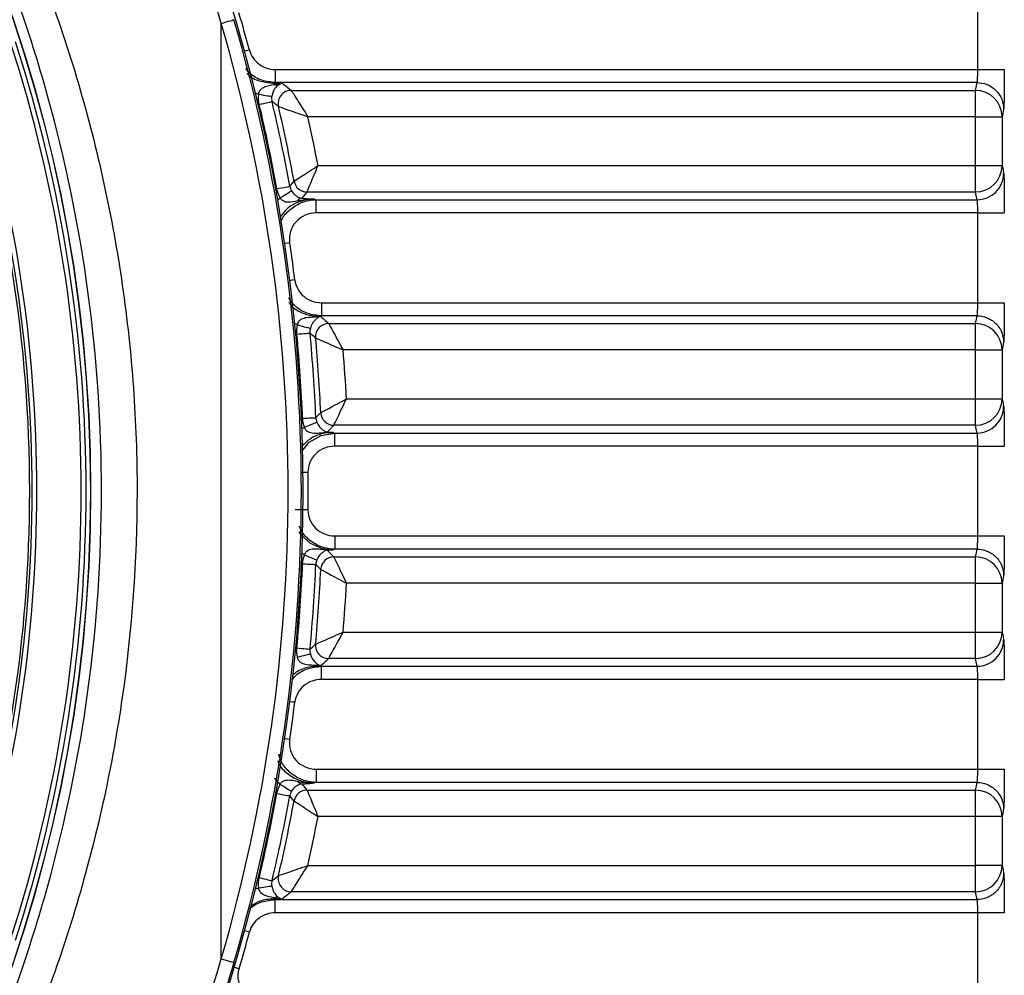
# Model space of a CAD drawing. Header units: millimetres. Extents: x 10 to 272, y 8 to 208.
# Tile 23 of 36: x 89 to 101, y 174 to 186. Entities that reach past the tile are written whole.
import ezdxf

# ---------------------------------------------------------------- set-up
doc = ezdxf.new("R2010")
doc.units = ezdxf.units.MM
doc.styles.add('SLDTEXTSTYLE0', font='TXT', dxfattribs={"width": 0.75})
doc.dimstyles.new('SLDDIMSTYLE0', dxfattribs={"dimtxt": 1.905, "dimasz": 3, "dimexe": 0, "dimexo": 0.0625, "dimgap": 0.47625, "dimtad": 0, "dimtih": 1, "dimtoh": 1, "dimdec": 1, "dimlfac": 1.5, "dimrnd": 1e-09, "dimzin": 4, "dimdsep": 46, "dimtxsty": 'SLDTEXTSTYLE0', "dimsah": 1, "dimcen": 0.09, "dimadec": 0, "dimazin": 1, "dimtfac": 1, "dimtdec": 1, "dimtofl": 0, "dimtmove": 0, "dimatfit": 3, "dimfxl": 1, "dimfrac": 2, "dimtolj": 1, "dimtzin": 12, "dimarcsym": 0})

# ---------------------------------------------------------------- blocks, each defined once
blk = doc.blocks.new('_D_7')
at = {"color": 7, "linetype": 'Continuous', "lineweight": 18}
for p, q in [((71.208, 179.093), (71.208, 149.64)), ((93.208, 167.093), (93.208, 149.64)), ((101.557, 154.327), (100.977, 154.327)), ((100.977, 154.327), (100.977, 151.303)), ((106.484, 154.327), (107.064, 154.327)), ((107.064, 154.327), (107.064, 151.303)), ((71.208, 152.815), (93.208, 152.815)), ((93.208, 152.815), (95.083, 152.815)), ((100.977, 151.303), (101.557, 151.303)), ((107.064, 151.303), (106.484, 151.303))]:
    blk.add_line(p, q, dxfattribs=at)
for points in [[(71.208, 152.815), (74.208, 152.315), (74.208, 153.315)], [(93.208, 152.815), (90.208, 153.315), (90.208, 152.315)]]:
    blk.add_solid(points, dxfattribs=at)
at = {"color": 7, "linetype": 'Continuous', "lineweight": 18, "char_height": 1.905, "attachment_point": 1, "style": 'SLDTEXTSTYLE0'}
for s, insert in [('33.0', (95.47, 153.758)), ('1.30', (101.557, 153.758))]:
    blk.add_mtext(s, dxfattribs=dict(at, insert=insert))
blk = doc.blocks.new('_D_11')
at = {"color": 7, "linetype": 'Continuous', "lineweight": 18}
for p, q in [((94.478, 192.363), (122.709, 192.363)), ((119.534, 192.363), (119.534, 181.665)), ((119.534, 181.278), (118.953, 181.278)), ((118.953, 181.278), (118.953, 178.253)), ((124.46, 181.278), (125.041, 181.278)), ((125.041, 181.278), (125.041, 178.253)), ((118.953, 178.253), (119.534, 178.253)), ((125.041, 178.253), (124.46, 178.253)), ((119.534, 168.363), (119.534, 177.866)), ((94.478, 168.363), (122.709, 168.363))]:
    blk.add_line(p, q, dxfattribs=at)
for points in [[(119.534, 192.363), (119.034, 189.363), (120.034, 189.363)], [(119.534, 168.363), (120.034, 171.363), (119.034, 171.363)]]:
    blk.add_solid(points, dxfattribs=at)
at = {"color": 7, "linetype": 'Continuous', "lineweight": 18, "char_height": 1.905, "attachment_point": 1, "style": 'SLDTEXTSTYLE0'}
for s, insert in [('36.0', (113.447, 180.709)), ('1.42', (119.534, 180.709))]:
    blk.add_mtext(s, dxfattribs=dict(at, insert=insert))

msp = doc.modelspace()

# ---------------------------------------------------------------- linework, layer by layer
at = {"color": 7, "linetype": 'Continuous', "lineweight": 25}
for p, q in [((100.856, 185.665), (100.856, 186.794)), ((91.345, 174.482), (91.345, 186.244)), ((92.025, 185.665), (92.025, 185.499)), ((92.025, 185.665), (100.856, 185.665)), ((92.025, 185.499), (92.006, 185.493)), ((92.006, 185.493), (92.112, 185.493)), ((92.006, 185.493), (92.006, 185.477)), ((100.848, 185.499), (92.025, 185.499)), ((92.227, 185.402), (100.828, 185.402)), ((100.828, 185.07), (100.828, 185.402)), ((100.828, 185.07), (92.435, 185.07)), ((100.828, 185.07), (101.162, 185.07)), ((100.828, 184.455), (100.828, 185.07)), ((101.162, 185.07), (101.162, 184.455)), ((92.562, 184.455), (100.828, 184.455)), ((100.828, 184.455), (101.162, 184.455)), ((100.828, 184.123), (100.828, 184.455)), ((100.828, 184.123), (92.424, 184.123)), ((92.52, 184.033), (92.541, 184.026)), ((92.541, 184.026), (100.848, 184.026)), ((92.541, 183.86), (92.541, 184.026)), ((100.856, 183.86), (92.541, 183.86)), ((100.856, 182.732), (100.856, 183.86)), ((92.605, 182.732), (92.605, 182.566)), ((92.605, 182.732), (100.856, 182.732)), ((92.605, 182.566), (92.585, 182.559)), ((92.585, 182.559), (92.597, 182.559)), ((92.585, 182.559), (92.585, 182.559)), ((100.848, 182.566), (92.605, 182.566)), ((92.697, 182.469), (100.828, 182.469)), ((100.828, 182.137), (100.828, 182.469)), ((100.828, 182.137), (92.878, 182.137)), ((100.828, 182.137), (101.162, 182.137)), ((100.828, 181.522), (100.828, 182.137)), ((101.162, 182.137), (101.162, 181.522)), ((92.919, 181.522), (100.828, 181.522)), ((100.828, 181.522), (101.162, 181.522)), ((100.828, 181.19), (100.828, 181.522)), ((92.753, 181.099), (92.773, 181.093)), ((100.828, 181.19), (92.761, 181.19)), ((92.773, 181.093), (100.848, 181.093)), ((100.856, 180.927), (92.773, 180.927)), ((100.856, 179.799), (100.856, 180.927)), ((92.773, 179.799), (100.856, 179.799)), ((92.773, 179.633), (92.753, 179.626)), ((100.848, 179.633), (92.773, 179.633)), ((92.761, 179.536), (100.828, 179.536)), ((100.828, 179.203), (100.828, 179.536)), ((100.828, 179.203), (92.919, 179.203)), ((100.828, 179.203), (101.162, 179.203)), ((100.828, 178.589), (100.828, 179.203)), ((101.162, 179.203), (101.162, 178.589)), ((92.878, 178.589), (100.828, 178.589)), ((100.828, 178.589), (101.162, 178.589)), ((100.828, 178.257), (100.828, 178.589)), ((100.828, 178.257), (92.697, 178.257)), ((92.585, 178.167), (92.585, 178.166)), ((92.585, 178.166), (92.605, 178.16)), ((92.597, 178.166), (92.585, 178.166)), ((92.605, 178.16), (100.848, 178.16)), ((92.605, 177.994), (92.605, 178.16)), ((100.856, 177.994), (92.605, 177.994)), ((100.856, 176.865), (100.856, 177.994)), ((92.541, 176.865), (92.541, 176.699)), ((92.541, 176.865), (100.856, 176.865)), ((92.541, 176.699), (92.52, 176.693)), ((100.848, 176.699), (92.541, 176.699)), ((92.424, 176.602), (100.828, 176.602)), ((100.828, 176.27), (100.828, 176.602)), ((100.828, 176.27), (92.562, 176.27)), ((100.828, 175.655), (100.828, 176.27)), ((101.162, 176.27), (100.828, 176.27)), ((101.162, 176.27), (101.162, 175.655)), ((92.435, 175.655), (100.828, 175.655)), ((101.162, 175.655), (100.828, 175.655)), ((100.828, 175.323), (100.828, 175.655)), ((100.828, 175.323), (92.227, 175.323)), ((92.006, 175.249), (92.006, 175.233)), ((92.006, 175.233), (92.025, 175.226)), ((92.112, 175.233), (92.006, 175.233)), ((92.025, 175.226), (100.848, 175.226)), ((92.025, 175.06), (92.025, 175.226)), ((100.856, 175.06), (92.025, 175.06)), ((100.856, 173.932), (100.856, 175.06))]:
    msp.add_line(p, q, dxfattribs=at)
at = {"color": 7, "linetype": 'Continuous', "lineweight": 25, "flags": 128}
for points in [[(91.345, 186.244), (91.376, 186.253), (91.406, 186.262), (91.433, 186.27), (91.457, 186.277), (91.477, 186.282), (91.492, 186.287), (91.502, 186.29), (91.505, 186.291)], [(91.7, 185.908), (91.674, 185.901), (91.648, 185.894), (91.639, 185.892)], [(100.828, 185.402), (100.839, 185.457), (100.848, 185.499)], [(91.818, 185.352), (91.848, 185.348), (91.876, 185.343), (91.903, 185.339), (91.927, 185.335), (91.947, 185.332), (91.964, 185.33), (91.975, 185.328), (91.981, 185.327)], [(91.823, 185.224), (91.853, 185.231), (91.882, 185.238), (91.909, 185.244), (91.932, 185.25), (91.953, 185.254), (91.968, 185.258), (91.979, 185.261), (91.984, 185.262)], [(101.181, 185.167), (101.17, 185.113), (101.162, 185.07)], [(101.162, 184.455), (101.173, 184.401), (101.181, 184.358)], [(92.044, 184.166), (92.074, 184.171), (92.103, 184.177), (92.131, 184.182), (92.155, 184.186), (92.175, 184.19), (92.191, 184.193), (92.202, 184.195), (92.207, 184.196)], [(92.207, 184.196), (92.22, 184.211), (92.261, 184.259)], [(92.088, 184.051), (92.114, 184.066), (92.139, 184.082), (92.162, 184.096), (92.183, 184.109), (92.201, 184.12), (92.214, 184.129), (92.224, 184.135), (92.229, 184.138)], [(92.424, 184.123), (92.402, 184.097), (92.36, 184.046), (92.359, 184.045)], [(100.848, 184.026), (100.837, 184.081), (100.828, 184.123)], [(92.206, 183.486), (92.179, 183.482), (92.153, 183.478), (92.144, 183.477)], [(92.27, 183.019), (92.243, 183.015), (92.217, 183.012), (92.208, 183.011)], [(100.828, 182.469), (100.839, 182.523), (100.848, 182.566)], [(92.306, 182.452), (92.335, 182.444), (92.363, 182.437), (92.389, 182.43), (92.413, 182.423), (92.433, 182.418), (92.449, 182.414), (92.46, 182.411), (92.466, 182.41)], [(92.296, 182.336), (92.327, 182.339), (92.356, 182.341), (92.384, 182.344), (92.408, 182.346), (92.429, 182.348), (92.445, 182.35), (92.456, 182.351), (92.461, 182.351)], [(101.181, 182.234), (101.17, 182.18), (101.162, 182.137)], [(101.162, 181.522), (101.173, 181.468), (101.181, 181.425)], [(92.534, 181.285), (92.549, 181.3), (92.595, 181.348)], [(92.368, 181.278), (92.399, 181.279), (92.429, 181.28), (92.456, 181.282), (92.481, 181.283), (92.502, 181.284), (92.518, 181.284), (92.529, 181.285), (92.534, 181.285)], [(92.393, 181.166), (92.421, 181.178), (92.448, 181.189), (92.473, 181.199), (92.496, 181.208), (92.515, 181.216), (92.53, 181.222), (92.541, 181.226), (92.546, 181.229)], [(92.366, 180.874), (92.453, 180.976), (92.604, 181.063), (92.773, 181.093), (92.773, 181.093), (92.773, 181.093)], [(100.848, 181.093), (100.837, 181.147), (100.828, 181.19)], [(92.323, 179.85), (92.341, 179.817), (92.462, 179.708), (92.616, 179.642), (92.753, 179.626), (92.753, 179.626), (92.753, 179.626)], [(100.828, 179.536), (100.839, 179.59), (100.848, 179.633)], [(92.393, 179.559), (92.421, 179.548), (92.448, 179.537), (92.473, 179.527), (92.496, 179.517), (92.515, 179.51), (92.53, 179.503), (92.541, 179.499), (92.546, 179.497)], [(92.368, 179.448), (92.399, 179.446), (92.429, 179.445), (92.456, 179.444), (92.481, 179.443), (92.502, 179.442), (92.518, 179.441), (92.529, 179.441), (92.534, 179.441)], [(92.595, 179.377), (92.593, 179.379), (92.534, 179.441)], [(101.181, 179.301), (101.17, 179.246), (101.162, 179.203)], [(101.162, 178.589), (101.173, 178.534), (101.181, 178.492)], [(92.296, 178.39), (92.327, 178.387), (92.356, 178.384), (92.384, 178.382), (92.408, 178.379), (92.429, 178.377), (92.445, 178.376), (92.456, 178.375), (92.461, 178.374)], [(92.306, 178.274), (92.335, 178.282), (92.363, 178.289), (92.389, 178.296), (92.413, 178.302), (92.433, 178.307), (92.449, 178.311), (92.46, 178.314), (92.466, 178.316)], [(100.848, 178.16), (100.837, 178.214), (100.828, 178.257)], [(92.27, 177.707), (92.243, 177.71), (92.217, 177.713), (92.208, 177.715)], [(92.206, 177.24), (92.179, 177.244), (92.153, 177.248), (92.144, 177.249)], [(92.088, 176.675), (92.114, 176.659), (92.139, 176.644), (92.162, 176.629), (92.183, 176.616), (92.201, 176.606), (92.214, 176.597), (92.224, 176.591), (92.229, 176.588)], [(100.828, 176.602), (100.839, 176.657), (100.848, 176.699)], [(92.044, 176.56), (92.074, 176.554), (92.103, 176.549), (92.131, 176.544), (92.155, 176.54), (92.175, 176.536), (92.191, 176.533), (92.202, 176.531), (92.207, 176.53)], [(92.261, 176.466), (92.259, 176.469), (92.207, 176.53)], [(101.181, 176.367), (101.17, 176.313), (101.162, 176.27)], [(101.162, 175.655), (101.173, 175.601), (101.181, 175.558)], [(91.823, 175.502), (91.853, 175.495), (91.882, 175.488), (91.909, 175.481), (91.932, 175.476), (91.953, 175.471), (91.968, 175.467), (91.979, 175.465), (91.984, 175.464)], [(91.818, 175.373), (91.848, 175.378), (91.876, 175.382), (91.903, 175.386), (91.927, 175.39), (91.947, 175.393), (91.964, 175.396), (91.975, 175.398), (91.981, 175.399)], [(100.848, 175.226), (100.837, 175.281), (100.828, 175.323)], [(91.7, 174.817), (91.674, 174.824), (91.648, 174.831), (91.639, 174.834)], [(91.345, 174.482), (91.376, 174.473), (91.406, 174.464), (91.433, 174.456), (91.457, 174.449), (91.477, 174.443), (91.492, 174.439), (91.502, 174.436), (91.505, 174.435)], [(91.569, 174.354), (91.543, 174.362), (91.518, 174.37), (91.509, 174.372)]]:
    msp.add_lwpolyline(points, dxfattribs=at)
at = {"color": 7, "linetype": 'Continuous', "lineweight": 25}
for radius in [18.496, 18.494]:
    msp.add_circle((71.208, 180.363), radius, dxfattribs=at)
for centre, radius, start, end in [((71.208, 180.363), 21.167, 327.5382, 32.4618), ((71.208, 180.363), 21.145, 343.7197, 16.2803), ((71.208, 180.363), 21.23, 15.1423, 16.4521), ((71.208, 180.363), 20.979, 343.7197, 16.2803), ((71.208, 180.363), 18.377, 342.1652, 17.8348), ((71.208, 180.363), 18.439, 342.1643, 17.8348), ((71.208, 180.363), 17.73, 342.0846, 17.9154), ((71.208, 180.363), 17.76, 342.1761, 17.8348), ((71.208, 180.363), 17.821, 342.1652, 17.8348), ((92.043, 185.571), 0.101, 248.6204, 282.4503), ((92.229, 185.235), 0.168, 90.682, 192.3716), ((100.828, 185.069), 0.333, 0.2074, 90.0026), ((71.208, 180.363), 21.181, 10.3438, 13.2681), ((71.208, 180.363), 21.347, 10.3438, 13.2681), ((71.208, 180.363), 21.411, 10.4854, 13.0537), ((71.208, 180.363), 21.743, 10.8496, 12.5037), ((100.828, 184.457), 0.333, 269.9974, 359.7926), ((92.425, 184.291), 0.167, 190.8918, 269.5935), ((92.373, 183.958), 0.0882, 99.2842, 142.4612), ((71.208, 180.363), 21.23, 7.1871, 8.4592), ((92.596, 182.651), 0.0927, 263.3773, 267.568), ((92.698, 182.301), 0.168, 90.5684, 184.59), ((100.828, 182.136), 0.333, 0.2074, 90.0026), ((71.208, 180.363), 21.181, 2.4759, 5.3451), ((71.208, 180.363), 21.347, 2.4759, 5.3451), ((71.208, 180.363), 21.411, 2.6385, 5.1587), ((71.208, 180.363), 21.743, 3.0564, 4.6801), ((100.828, 181.523), 0.333, 269.9974, 359.7926), ((92.763, 181.358), 0.168, 183.1184, 269.5205), ((92.689, 181.024), 0.0821, 96.0225, 117.9555), ((71.208, 180.363), 21.23, 359.3648, 0.6353), ((92.689, 179.702), 0.0821, 242.0445, 263.9775), ((92.763, 179.368), 0.168, 90.4795, 176.8816), ((100.828, 179.202), 0.333, 0.2074, 90.0026), ((71.208, 180.363), 21.181, 354.6549, 357.5241), ((71.208, 180.363), 21.347, 354.6549, 357.5241), ((71.208, 180.363), 21.411, 354.8413, 357.3615), ((71.208, 180.363), 21.743, 355.3199, 356.9436), ((100.828, 178.59), 0.333, 269.9974, 359.7926), ((92.698, 178.424), 0.168, 175.41, 269.4316), ((92.596, 178.075), 0.0927, 92.432, 96.6227), ((71.208, 180.363), 21.23, 351.5408, 352.8129), ((92.373, 176.768), 0.0882, 217.5388, 260.7158), ((30.099, 124.741), 81.081, 39.76423, 39.83634), ((71.208, 180.363), 21.181, 346.7319, 349.6562), ((71.208, 180.363), 21.347, 346.7319, 349.6562), ((92.425, 176.435), 0.167, 90.4065, 169.1082), ((100.828, 176.269), 0.333, 0.2074, 90.0026), ((71.208, 180.363), 21.411, 346.9463, 349.5146), ((71.208, 180.363), 21.743, 347.4963, 349.1504), ((100.828, 175.657), 0.333, 269.9974, 359.7926), ((92.229, 175.491), 0.168, 167.6284, 269.318), ((92.043, 175.154), 0.101, 77.5497, 111.3796), ((71.208, 180.363), 21.23, 343.5595, 344.8577)]:
    msp.add_arc(centre, radius, start, end, dxfattribs=at)
for points, knots in [([(91.345, 186.244), (91.07, 187.2), (90.732, 188.127), (89.93, 189.922), (89.467, 190.79), (88.94, 191.626)], [0, 0, 0, 0, 0.5, 0.5, 1, 1, 1, 1]), ([(87.424, 190.172), (87.881, 189.452), (88.289, 188.699), (88.823, 187.527), (88.988, 187.129), (89.29, 186.318), (89.428, 185.904), (89.795, 184.651), (89.979, 183.806), (90.164, 182.523), (90.21, 182.094), (90.272, 181.229), (90.288, 180.793), (90.287, 179.484), (90.224, 178.622), (89.979, 176.919), (89.796, 176.078), (89.431, 174.832), (89.294, 174.419), (88.99, 173.603), (88.825, 173.204), (88.29, 172.027), (87.881, 171.274), (87.424, 170.553)], [0, 0, 0, 0, 0.125, 0.125, 0.1875, 0.1875, 0.25, 0.25, 0.375, 0.375, 0.4375, 0.4375, 0.5, 0.5, 0.625, 0.625, 0.75, 0.75, 0.8125, 0.8125, 0.875, 0.875, 1, 1, 1, 1]), ([(87.191, 170.81), (87.618, 171.518), (87.998, 172.256), (88.494, 173.407), (88.647, 173.797), (88.927, 174.592), (89.053, 174.994), (89.389, 176.206), (89.557, 177.024), (89.783, 178.677), (89.84, 179.513), (89.841, 181.203), (89.784, 182.042), (89.558, 183.702), (89.389, 184.523), (89.05, 185.741), (88.923, 186.144), (88.644, 186.935), (88.492, 187.324), (87.998, 188.47), (87.618, 189.208), (87.191, 189.916)], [0, 0, 0, 0, 0.125, 0.125, 0.1875, 0.1875, 0.25, 0.25, 0.375, 0.375, 0.5, 0.5, 0.625, 0.625, 0.75, 0.75, 0.8125, 0.8125, 0.875, 0.875, 1, 1, 1, 1]), ([(91.7, 185.908), (91.719, 185.837), (91.763, 185.775), (91.88, 185.688), (91.952, 185.665), (92.025, 185.665)], [0, 0, 0, 0, 0.5, 0.5, 1, 1, 1, 1]), ([(92.025, 185.499), (91.969, 185.506), (91.855, 185.519), (91.723, 185.588), (91.67, 185.655), (91.654, 185.677)], [0, 0, 0, 0, 0.40231, 0.807525, 1, 1, 1, 1]), ([(100.848, 185.499), (100.848, 185.501), (100.85, 185.504), (100.851, 185.516), (100.852, 185.533), (100.853, 185.552), (100.854, 185.574), (100.855, 185.597), (100.855, 185.62), (100.856, 185.643), (100.856, 185.658), (100.856, 185.665)], [0, 0, 0, 0, 0.134379, 0.26294, 0.385683, 0.502607, 0.613713, 0.719003, 0.818479, 0.912143, 1, 1, 1, 1]), ([(100.856, 185.665), (100.942, 185.665), (101.028, 185.665), (101.151, 185.665), (101.188, 185.665), (101.189, 185.665)], [0, 0, 0, 0, 0.5, 0.5, 1, 1, 1, 1]), ([(101.189, 185.665), (101.189, 185.65), (101.189, 185.619), (101.189, 185.574), (101.189, 185.529), (101.188, 185.47), (101.188, 185.4), (101.187, 185.326), (101.186, 185.264), (101.184, 185.215), (101.183, 185.18), (101.182, 185.172), (101.181, 185.167)], [0, 0, 0, 0, 0.062082, 0.123991, 0.186268, 0.249446, 0.374477, 0.498751, 0.622897, 0.748779, 0.874884, 1, 1, 1, 1]), ([(91.667, 185.618), (91.676, 185.609), (91.723, 185.558), (91.843, 185.508), (91.952, 185.498), (92.006, 185.493)], [0, 0, 0, 0, 0.10665, 0.557771, 1, 1, 1, 1]), ([(91.818, 185.352), (91.819, 185.375), (91.828, 185.396), (91.855, 185.427), (91.873, 185.438), (91.927, 185.462), (91.966, 185.469), (92.006, 185.477)], [0, 0, 0, 0, 0.25, 0.25, 0.5, 0.5, 1, 1, 1, 1]), ([(92.065, 185.472), (92.048, 185.461), (92.035, 185.446), (92.013, 185.414), (92.005, 185.401), (91.991, 185.369), (91.985, 185.349), (91.981, 185.327)], [0, 0, 0, 0, 0.5, 0.5, 0.75, 0.75, 1, 1, 1, 1]), ([(92.112, 185.493), (92.118, 185.488), (92.124, 185.484), (92.129, 185.479), (92.15, 185.463), (92.171, 185.446), (92.192, 185.43), (92.204, 185.42), (92.215, 185.411), (92.227, 185.402)], [-0.00023047, -0.00023047, -0.00023047, -0.00023047, 0, 0, 0, 0.000864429, 0.000864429, 0.000864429, 0.001337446, 0.001337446, 0.001337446, 0.001337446]), ([(100.848, 185.499), (100.887, 185.499), (100.929, 185.492), (101.011, 185.46), (101.051, 185.434), (101.116, 185.369), (101.141, 185.33), (101.174, 185.249), (101.181, 185.206), (101.181, 185.167)], [0, 0, 0, 0, 0.25, 0.25, 0.5, 0.5, 0.75, 0.75, 1, 1, 1, 1]), ([(91.818, 185.352), (91.81, 185.354), (91.795, 185.358), (91.782, 185.366), (91.776, 185.369)], [0, 0, 0, 0, 0.534321, 1, 1, 1, 1]), ([(92.227, 185.402), (92.232, 185.394), (92.261, 185.348), (92.338, 185.224), (92.387, 185.147), (92.435, 185.07)], [0, 0, 0, 0, 0.5, 0.5, 1, 1, 1, 1]), ([(92.065, 185.199), (92.053, 185.208), (92.042, 185.217), (92.031, 185.226), (92.015, 185.238), (92, 185.25), (91.984, 185.262)], [0.000460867, 0.000460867, 0.000460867, 0.000460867, 0.000933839, 0.000933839, 0.000933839, 0.001567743, 0.001567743, 0.001567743, 0.001567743]), ([(92.065, 185.199), (92.074, 185.196), (92.125, 185.178), (92.263, 185.13), (92.35, 185.1), (92.435, 185.07)], [0, 0, 0, 0, 0.5, 0.5, 1, 1, 1, 1]), ([(92.261, 184.259), (92.268, 184.264), (92.306, 184.289), (92.417, 184.361), (92.49, 184.408), (92.562, 184.455)], [0, 0, 0, 0, 0.5, 0.5, 1, 1, 1, 1]), ([(92.424, 184.123), (92.427, 184.131), (92.445, 184.173), (92.495, 184.295), (92.529, 184.376), (92.562, 184.455)], [0, 0, 0, 0, 0.5, 0.5, 1, 1, 1, 1]), ([(100.848, 184.026), (100.935, 184.026), (101.022, 184.062), (101.145, 184.185), (101.181, 184.271), (101.181, 184.358)], [0, 0, 0, 0, 0.5, 0.5, 1, 1, 1, 1]), ([(101.181, 184.358), (101.181, 184.357), (101.182, 184.353), (101.183, 184.342), (101.184, 184.327), (101.185, 184.302), (101.186, 184.262), (101.187, 184.199), (101.188, 184.125), (101.189, 184.042), (101.189, 183.953), (101.189, 183.891), (101.189, 183.86)], [0, 0, 0, 0, 0.062604, 0.125017, 0.187795, 0.251484, 0.376892, 0.50151, 0.625312, 0.750814, 0.87591, 1, 1, 1, 1]), ([(92.057, 184.021), (92.06, 184.025), (92.069, 184.037), (92.081, 184.045), (92.088, 184.051)], [0, 0, 0, 0, 0.361639, 1, 1, 1, 1]), ([(92.303, 184.012), (92.264, 184.003), (92.226, 183.995), (92.169, 183.995), (92.149, 183.998), (92.113, 184.016), (92.097, 184.031), (92.088, 184.051)], [0, 0, 0, 0, 0.5, 0.5, 0.75, 0.75, 1, 1, 1, 1]), ([(92.229, 184.138), (92.24, 184.12), (92.252, 184.106), (92.277, 184.083), (92.288, 184.075), (92.32, 184.055), (92.337, 184.048), (92.359, 184.045)], [0, 0, 0, 0, 0.25, 0.25, 0.5, 0.5, 1, 1, 1, 1]), ([(92.359, 184.045), (92.386, 184.043), (92.413, 184.041), (92.439, 184.039), (92.466, 184.037), (92.492, 184.035), (92.517, 184.033), (92.518, 184.033), (92.519, 184.033), (92.52, 184.033)], [0, 0, 0, 0, 0.0001571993, 0.0001571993, 0.0001571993, 0.0003147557, 0.0003147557, 0.0003147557, 0.0003195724, 0.0003195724, 0.0003195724, 0.0003195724]), ([(92.52, 184.033), (92.508, 184.033), (92.439, 184.032), (92.315, 184.004), (92.174, 183.926), (92.114, 183.846), (92.088, 183.81)], [0, 0, 0, 0, 0.069039, 0.4118084, 0.7395455, 1, 1, 1, 1]), ([(92.1, 183.755), (92.103, 183.762), (92.123, 183.819), (92.207, 183.906), (92.343, 183.995), (92.464, 184.024), (92.53, 184.026), (92.541, 184.026)], [0, 0, 0, 0, 0.039734, 0.334809, 0.632892, 0.939471, 1, 1, 1, 1]), ([(92.303, 184.012), (92.337, 184.019), (92.372, 184.025), (92.407, 184.029), (92.433, 184.031), (92.459, 184.033), (92.485, 184.033), (92.495, 184.033), (92.506, 184.033), (92.516, 184.033), (92.517, 184.033), (92.518, 184.033), (92.52, 184.033)], [0, 0, 0, 0, 0.0001658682, 0.0001658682, 0.0001658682, 0.0002887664, 0.0002887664, 0.0002887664, 0.00033748, 0.00033748, 0.00033748, 0.0003433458, 0.0003433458, 0.0003433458, 0.0003433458]), ([(100.856, 183.86), (100.856, 183.871), (100.856, 183.894), (100.855, 183.929), (100.854, 183.964), (100.852, 183.994), (100.85, 184.018), (100.849, 184.023), (100.848, 184.026)], [0, 0, 0, 0, 0.134039, 0.281131, 0.441276, 0.614474, 0.800719, 1, 1, 1, 1]), ([(92.541, 183.86), (92.445, 183.86), (92.35, 183.82), (92.223, 183.68), (92.192, 183.581), (92.206, 183.486)], [0, 0, 0, 0, 0.5, 0.5, 1, 1, 1, 1]), ([(100.856, 183.86), (100.895, 183.86), (100.937, 183.86), (101.018, 183.86), (101.057, 183.86), (101.122, 183.86), (101.147, 183.86), (101.181, 183.86), (101.188, 183.86), (101.189, 183.86)], [0, 0, 0, 0, 0.25, 0.25, 0.5, 0.5, 0.75, 0.75, 1, 1, 1, 1]), ([(92.27, 183.019), (92.281, 182.938), (92.321, 182.864), (92.445, 182.76), (92.524, 182.732), (92.605, 182.732)], [0, 0, 0, 0, 0.5, 0.5, 1, 1, 1, 1]), ([(92.605, 182.566), (92.548, 182.572), (92.433, 182.585), (92.284, 182.668), (92.22, 182.754), (92.191, 182.793)], [0, 0, 0, 0, 0.349809, 0.702226, 1, 1, 1, 1]), ([(92.196, 182.733), (92.204, 182.722), (92.243, 182.666), (92.357, 182.601), (92.485, 182.562), (92.564, 182.56), (92.585, 182.559)], [0, 0, 0, 0, 0.090669, 0.465331, 0.853566, 1, 1, 1, 1]), ([(100.848, 182.566), (100.848, 182.568), (100.85, 182.571), (100.851, 182.583), (100.852, 182.599), (100.853, 182.619), (100.854, 182.641), (100.855, 182.664), (100.855, 182.687), (100.856, 182.71), (100.856, 182.725), (100.856, 182.732)], [0, 0, 0, 0, 0.134379, 0.26294, 0.385683, 0.502607, 0.613713, 0.719003, 0.818479, 0.912143, 1, 1, 1, 1]), ([(100.856, 182.732), (100.942, 182.732), (101.028, 182.732), (101.151, 182.732), (101.188, 182.732), (101.189, 182.732)], [0, 0, 0, 0, 0.5, 0.5, 1, 1, 1, 1]), ([(101.189, 182.732), (101.189, 182.717), (101.189, 182.686), (101.189, 182.64), (101.189, 182.595), (101.188, 182.537), (101.188, 182.467), (101.187, 182.393), (101.186, 182.33), (101.184, 182.282), (101.183, 182.247), (101.182, 182.238), (101.181, 182.234)], [0, 0, 0, 0, 0.062082, 0.123991, 0.186268, 0.249446, 0.374477, 0.498751, 0.622897, 0.748779, 0.874884, 1, 1, 1, 1]), ([(92.306, 182.452), (92.307, 182.467), (92.312, 182.481), (92.328, 182.506), (92.338, 182.516), (92.373, 182.538), (92.399, 182.543), (92.451, 182.551), (92.478, 182.553), (92.518, 182.555), (92.531, 182.556), (92.558, 182.557), (92.571, 182.558), (92.585, 182.559)], [0, 0, 0, 0, 0.125, 0.125, 0.25, 0.25, 0.5, 0.5, 0.75, 0.75, 0.875, 0.875, 1, 1, 1, 1]), ([(92.592, 182.558), (92.586, 182.557), (92.582, 182.555), (92.573, 182.55), (92.568, 182.548), (92.554, 182.539), (92.544, 182.532), (92.522, 182.512), (92.511, 182.5), (92.487, 182.464), (92.473, 182.44), (92.466, 182.41)], [0, 0, 0, 0, 0.125, 0.125, 0.25, 0.25, 0.5, 0.5, 0.75, 0.75, 1, 1, 1, 1]), ([(92.585, 182.559), (92.588, 182.559), (92.592, 182.559), (92.595, 182.559), (92.596, 182.559), (92.597, 182.559), (92.597, 182.559)], [0, 0, 0, 0, 0.00001657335, 0.00001657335, 0.00001657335, 0.000021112, 0.000021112, 0.000021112, 0.000021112]), ([(92.592, 182.558), (92.593, 182.559), (92.595, 182.559), (92.596, 182.559), (92.597, 182.559), (92.597, 182.559), (92.597, 182.559)], [0, 0, 0, 0, 0.00001657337, 0.00001657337, 0.00001657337, 0.00002111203, 0.00002111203, 0.00002111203, 0.00002111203]), ([(92.597, 182.559), (92.602, 182.555), (92.607, 182.551), (92.612, 182.546), (92.631, 182.529), (92.649, 182.512), (92.667, 182.496), (92.677, 182.487), (92.687, 182.478), (92.697, 182.469)], [-0.000230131, -0.000230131, -0.000230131, -0.000230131, 0, 0, 0, 0.000871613, 0.000871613, 0.000871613, 0.001335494, 0.001335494, 0.001335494, 0.001335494]), ([(100.848, 182.566), (100.887, 182.566), (100.929, 182.559), (101.011, 182.526), (101.051, 182.501), (101.116, 182.436), (101.141, 182.397), (101.174, 182.315), (101.181, 182.273), (101.181, 182.234)], [0, 0, 0, 0, 0.25, 0.25, 0.5, 0.5, 0.75, 0.75, 1, 1, 1, 1]), ([(92.306, 182.452), (92.299, 182.454), (92.286, 182.459), (92.276, 182.467), (92.271, 182.471)], [0, 0, 0, 0, 0.5367337, 1, 1, 1, 1]), ([(92.697, 182.469), (92.701, 182.461), (92.725, 182.417), (92.793, 182.293), (92.836, 182.214), (92.878, 182.137)], [0, 0, 0, 0, 0.5, 0.5, 1, 1, 1, 1]), ([(92.531, 182.288), (92.531, 182.289), (92.53, 182.289), (92.529, 182.29), (92.506, 182.311), (92.484, 182.331), (92.461, 182.351)], [0.00046021, 0.00046021, 0.00046021, 0.00046021, 0.0005, 0.0005, 0.0005, 0.001565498, 0.001565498, 0.001565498, 0.001565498]), ([(92.531, 182.288), (92.54, 182.284), (92.586, 182.264), (92.715, 182.208), (92.797, 182.172), (92.878, 182.137)], [0, 0, 0, 0, 0.5, 0.5, 1, 1, 1, 1]), ([(92.595, 181.348), (92.603, 181.352), (92.645, 181.375), (92.765, 181.439), (92.843, 181.481), (92.919, 181.522)], [0, 0, 0, 0, 0.5, 0.5, 1, 1, 1, 1]), ([(92.761, 181.19), (92.765, 181.198), (92.786, 181.241), (92.844, 181.364), (92.882, 181.444), (92.919, 181.522)], [0, 0, 0, 0, 0.5, 0.5, 1, 1, 1, 1]), ([(100.848, 181.093), (100.935, 181.093), (101.022, 181.129), (101.145, 181.252), (101.181, 181.338), (101.181, 181.425)], [0, 0, 0, 0, 0.5, 0.5, 1, 1, 1, 1]), ([(101.181, 181.425), (101.181, 181.423), (101.182, 181.42), (101.183, 181.409), (101.184, 181.394), (101.185, 181.369), (101.186, 181.328), (101.187, 181.266), (101.188, 181.192), (101.189, 181.109), (101.189, 181.019), (101.189, 180.958), (101.189, 180.927)], [0, 0, 0, 0, 0.062604, 0.125017, 0.187795, 0.251484, 0.376892, 0.50151, 0.625312, 0.750814, 0.87591, 1, 1, 1, 1]), ([(92.546, 181.229), (92.556, 181.204), (92.57, 181.184), (92.595, 181.154), (92.607, 181.143), (92.629, 181.127), (92.639, 181.12), (92.659, 181.111), (92.667, 181.107), (92.68, 181.105)], [0, 0, 0, 0, 0.25, 0.25, 0.5, 0.5, 0.75, 0.75, 1, 1, 1, 1]), ([(92.361, 181.143), (92.365, 181.147), (92.374, 181.156), (92.386, 181.162), (92.393, 181.166)], [0, 0, 0, 0, 0.382198, 1, 1, 1, 1]), ([(92.753, 181.099), (92.753, 181.099), (92.707, 181.1), (92.605, 181.087), (92.466, 181.033), (92.396, 180.961), (92.365, 180.93)], [0, 0, 0, 0, 0.0000912, 0.3164831, 0.7017581, 1, 1, 1, 1]), ([(92.65, 181.096), (92.625, 181.094), (92.601, 181.092), (92.553, 181.088), (92.53, 181.087), (92.483, 181.09), (92.459, 181.094), (92.417, 181.118), (92.399, 181.14), (92.393, 181.166)], [0, 0, 0, 0, 0.25, 0.25, 0.5, 0.5, 0.75, 0.75, 1, 1, 1, 1]), ([(92.65, 181.096), (92.683, 181.099), (92.716, 181.1), (92.749, 181.1), (92.751, 181.1), (92.752, 181.099), (92.753, 181.099)], [0, 0, 0, 0, 0.0001559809, 0.0001559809, 0.0001559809, 0.0001618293, 0.0001618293, 0.0001618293, 0.0001618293]), ([(92.761, 181.19), (92.753, 181.181), (92.744, 181.172), (92.736, 181.164), (92.72, 181.147), (92.704, 181.13), (92.687, 181.113), (92.685, 181.11), (92.683, 181.108), (92.68, 181.105)], [0.000459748, 0.000459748, 0.000459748, 0.000459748, 0.000916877, 0.000916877, 0.000916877, 0.001793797, 0.001793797, 0.001793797, 0.001923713, 0.001923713, 0.001923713, 0.001923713]), ([(92.68, 181.105), (92.704, 181.103), (92.727, 181.102), (92.751, 181.1), (92.751, 181.1), (92.752, 181.1), (92.753, 181.099)], [0, 0, 0, 0, 0.0001429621, 0.0001429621, 0.0001429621, 0.0001477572, 0.0001477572, 0.0001477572, 0.0001477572]), ([(92.773, 180.927), (92.773, 180.968), (92.773, 181.009), (92.773, 181.07), (92.773, 181.089), (92.773, 181.093)], [0, 0, 0, 0, 0.5, 0.5, 1, 1, 1, 1]), ([(100.856, 180.927), (100.856, 180.938), (100.856, 180.961), (100.855, 180.996), (100.854, 181.03), (100.852, 181.061), (100.85, 181.085), (100.849, 181.09), (100.848, 181.093)], [0, 0, 0, 0, 0.134039, 0.281131, 0.441276, 0.614474, 0.800719, 1, 1, 1, 1]), ([(92.773, 180.927), (92.685, 180.927), (92.598, 180.893), (92.472, 180.773), (92.435, 180.686), (92.436, 180.598)], [0, 0, 0, 0, 0.5, 0.5, 1, 1, 1, 1]), ([(100.856, 180.927), (100.895, 180.927), (100.937, 180.927), (101.018, 180.927), (101.057, 180.927), (101.122, 180.927), (101.147, 180.927), (101.181, 180.927), (101.188, 180.927), (101.189, 180.927)], [0, 0, 0, 0, 0.25, 0.25, 0.5, 0.5, 0.75, 0.75, 1, 1, 1, 1]), ([(92.436, 180.598), (92.417, 180.598), (92.388, 180.598), (92.364, 180.597), (92.355, 180.597)], [0, 0, 0, 0, 0.632785, 1, 1, 1, 1]), ([(92.436, 180.127), (92.4, 180.128), (92.363, 180.128), (92.306, 180.129), (92.284, 180.129), (92.275, 180.129)], [0, 0, 0, 0, 0.5, 0.5, 1, 1, 1, 1]), ([(92.436, 180.127), (92.435, 180.039), (92.472, 179.953), (92.598, 179.833), (92.685, 179.799), (92.773, 179.799)], [0, 0, 0, 0, 0.5, 0.5, 1, 1, 1, 1]), ([(92.773, 179.633), (92.773, 179.633), (92.729, 179.633), (92.63, 179.646), (92.49, 179.712), (92.379, 179.809), (92.341, 179.89), (92.326, 179.923)], [0, 0, 0, 0, 0.000071, 0.236793, 0.526496, 0.810604, 1, 1, 1, 1]), ([(92.773, 179.799), (92.773, 179.757), (92.773, 179.716), (92.773, 179.656), (92.773, 179.636), (92.773, 179.633)], [0, 0, 0, 0, 0.5, 0.5, 1, 1, 1, 1]), ([(100.848, 179.633), (100.848, 179.634), (100.85, 179.637), (100.851, 179.65), (100.852, 179.666), (100.853, 179.686), (100.854, 179.708), (100.855, 179.731), (100.855, 179.754), (100.856, 179.776), (100.856, 179.791), (100.856, 179.799)], [0, 0, 0, 0, 0.134379, 0.26294, 0.385683, 0.502607, 0.613713, 0.719003, 0.818479, 0.912143, 1, 1, 1, 1]), ([(100.856, 179.799), (100.942, 179.799), (101.028, 179.799), (101.151, 179.799), (101.188, 179.799), (101.189, 179.799)], [0, 0, 0, 0, 0.5, 0.5, 1, 1, 1, 1]), ([(101.189, 179.799), (101.189, 179.783), (101.189, 179.753), (101.189, 179.707), (101.189, 179.662), (101.188, 179.603), (101.188, 179.534), (101.187, 179.46), (101.186, 179.397), (101.184, 179.349), (101.183, 179.314), (101.182, 179.305), (101.181, 179.301)], [0, 0, 0, 0, 0.062082, 0.123991, 0.186268, 0.249446, 0.374477, 0.498751, 0.622897, 0.748779, 0.874884, 1, 1, 1, 1]), ([(92.393, 179.559), (92.399, 179.586), (92.416, 179.608), (92.459, 179.632), (92.483, 179.635), (92.53, 179.638), (92.553, 179.637), (92.601, 179.634), (92.625, 179.632), (92.65, 179.629)], [0, 0, 0, 0, 0.25, 0.25, 0.5, 0.5, 0.75, 0.75, 1, 1, 1, 1]), ([(92.68, 179.62), (92.667, 179.618), (92.659, 179.615), (92.639, 179.605), (92.629, 179.599), (92.607, 179.582), (92.595, 179.572), (92.57, 179.542), (92.556, 179.521), (92.546, 179.497)], [0, 0, 0, 0, 0.25, 0.25, 0.5, 0.5, 0.75, 0.75, 1, 1, 1, 1]), ([(92.65, 179.629), (92.683, 179.626), (92.716, 179.625), (92.749, 179.626), (92.751, 179.626), (92.752, 179.626), (92.753, 179.626)], [0, 0, 0, 0, 0.0001559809, 0.0001559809, 0.0001559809, 0.0001618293, 0.0001618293, 0.0001618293, 0.0001618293]), ([(92.68, 179.62), (92.704, 179.622), (92.727, 179.624), (92.751, 179.626), (92.751, 179.626), (92.752, 179.626), (92.753, 179.626)], [0, 0, 0, 0, 0.0001429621, 0.0001429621, 0.0001429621, 0.0001477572, 0.0001477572, 0.0001477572, 0.0001477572]), ([(92.68, 179.62), (92.683, 179.618), (92.685, 179.615), (92.687, 179.613), (92.704, 179.596), (92.72, 179.579), (92.736, 179.562), (92.744, 179.553), (92.753, 179.544), (92.761, 179.536)], [-0.000129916, -0.000129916, -0.000129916, -0.000129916, 0, 0, 0, 0.000876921, 0.000876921, 0.000876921, 0.001334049, 0.001334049, 0.001334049, 0.001334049]), ([(100.848, 179.633), (100.887, 179.633), (100.929, 179.625), (101.011, 179.593), (101.051, 179.568), (101.116, 179.503), (101.141, 179.464), (101.174, 179.382), (101.181, 179.34), (101.181, 179.301)], [0, 0, 0, 0, 0.25, 0.25, 0.5, 0.5, 0.75, 0.75, 1, 1, 1, 1]), ([(92.393, 179.559), (92.386, 179.563), (92.374, 179.57), (92.365, 179.579), (92.361, 179.583)], [0, 0, 0, 0, 0.617802, 1, 1, 1, 1]), ([(92.761, 179.536), (92.765, 179.528), (92.786, 179.484), (92.844, 179.362), (92.882, 179.282), (92.919, 179.203)], [0, 0, 0, 0, 0.5, 0.5, 1, 1, 1, 1]), ([(92.595, 179.377), (92.603, 179.373), (92.645, 179.351), (92.765, 179.287), (92.843, 179.245), (92.919, 179.203)], [0, 0, 0, 0, 0.5, 0.5, 1, 1, 1, 1]), ([(92.531, 178.438), (92.54, 178.441), (92.586, 178.461), (92.715, 178.517), (92.797, 178.553), (92.878, 178.589)], [0, 0, 0, 0, 0.5, 0.5, 1, 1, 1, 1]), ([(92.697, 178.257), (92.701, 178.264), (92.725, 178.309), (92.793, 178.432), (92.836, 178.511), (92.878, 178.589)], [0, 0, 0, 0, 0.5, 0.5, 1, 1, 1, 1]), ([(100.848, 178.16), (100.935, 178.16), (101.022, 178.196), (101.145, 178.318), (101.181, 178.405), (101.181, 178.492)], [0, 0, 0, 0, 0.5, 0.5, 1, 1, 1, 1]), ([(101.181, 178.492), (101.181, 178.49), (101.182, 178.486), (101.183, 178.476), (101.184, 178.461), (101.185, 178.436), (101.186, 178.395), (101.187, 178.333), (101.188, 178.259), (101.189, 178.175), (101.189, 178.086), (101.189, 178.024), (101.189, 177.994)], [0, 0, 0, 0, 0.062604, 0.125017, 0.187795, 0.251484, 0.376892, 0.50151, 0.625312, 0.750814, 0.87591, 1, 1, 1, 1]), ([(92.461, 178.374), (92.467, 178.379), (92.473, 178.385), (92.479, 178.39), (92.496, 178.406), (92.514, 178.422), (92.531, 178.438)], [0.000230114, 0.000230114, 0.000230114, 0.000230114, 0.0005, 0.0005, 0.0005, 0.001335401, 0.001335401, 0.001335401, 0.001335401]), ([(92.585, 178.167), (92.571, 178.168), (92.558, 178.168), (92.531, 178.17), (92.518, 178.17), (92.478, 178.173), (92.451, 178.174), (92.399, 178.182), (92.373, 178.188), (92.338, 178.21), (92.328, 178.22), (92.312, 178.244), (92.307, 178.259), (92.306, 178.274)], [0, 0, 0, 0, 0.125, 0.125, 0.25, 0.25, 0.5, 0.5, 0.75, 0.75, 0.875, 0.875, 1, 1, 1, 1]), ([(92.466, 178.316), (92.473, 178.286), (92.487, 178.261), (92.511, 178.226), (92.522, 178.214), (92.544, 178.194), (92.554, 178.186), (92.568, 178.178), (92.573, 178.175), (92.582, 178.171), (92.586, 178.169), (92.592, 178.167)], [0, 0, 0, 0, 0.25, 0.25, 0.5, 0.5, 0.75, 0.75, 0.875, 0.875, 1, 1, 1, 1]), ([(92.697, 178.257), (92.687, 178.248), (92.677, 178.239), (92.667, 178.23), (92.649, 178.213), (92.631, 178.196), (92.612, 178.179), (92.607, 178.175), (92.602, 178.171), (92.597, 178.166)], [0.000460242, 0.000460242, 0.000460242, 0.000460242, 0.000924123, 0.000924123, 0.000924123, 0.001795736, 0.001795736, 0.001795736, 0.002025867, 0.002025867, 0.002025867, 0.002025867]), ([(92.236, 177.986), (92.252, 178.006), (92.303, 178.072), (92.434, 178.14), (92.548, 178.153), (92.605, 178.16)], [0, 0, 0, 0, 0.1805331, 0.5917878, 1, 1, 1, 1]), ([(92.585, 178.166), (92.527, 178.16), (92.41, 178.148), (92.291, 178.096), (92.249, 178.049), (92.247, 178.046)], [0, 0, 0, 0, 0.486444, 0.969264, 1, 1, 1, 1]), ([(92.585, 178.167), (92.588, 178.167), (92.592, 178.166), (92.595, 178.166), (92.596, 178.166), (92.597, 178.166), (92.597, 178.166)], [0, 0, 0, 0, 0.00001657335, 0.00001657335, 0.00001657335, 0.000021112, 0.000021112, 0.000021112, 0.000021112]), ([(92.592, 178.167), (92.593, 178.167), (92.595, 178.167), (92.596, 178.166), (92.597, 178.166), (92.597, 178.166), (92.597, 178.166)], [0, 0, 0, 0, 0.00001657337, 0.00001657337, 0.00001657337, 0.00002111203, 0.00002111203, 0.00002111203, 0.00002111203]), ([(100.856, 177.994), (100.856, 178.005), (100.856, 178.028), (100.855, 178.063), (100.854, 178.097), (100.852, 178.127), (100.85, 178.151), (100.849, 178.157), (100.848, 178.16)], [0, 0, 0, 0, 0.134039, 0.281131, 0.441276, 0.614474, 0.800719, 1, 1, 1, 1]), ([(92.605, 177.994), (92.524, 177.994), (92.445, 177.966), (92.321, 177.861), (92.281, 177.787), (92.27, 177.707)], [0, 0, 0, 0, 0.5, 0.5, 1, 1, 1, 1]), ([(100.856, 177.994), (100.895, 177.994), (100.937, 177.994), (101.018, 177.994), (101.057, 177.994), (101.122, 177.994), (101.147, 177.994), (101.181, 177.994), (101.188, 177.994), (101.189, 177.994)], [0, 0, 0, 0, 0.25, 0.25, 0.5, 0.5, 0.75, 0.75, 1, 1, 1, 1]), ([(92.206, 177.24), (92.192, 177.145), (92.223, 177.046), (92.35, 176.906), (92.445, 176.865), (92.541, 176.865)], [0, 0, 0, 0, 0.5, 0.5, 1, 1, 1, 1]), ([(92.541, 176.699), (92.53, 176.7), (92.464, 176.701), (92.344, 176.731), (92.205, 176.819), (92.107, 176.931), (92.08, 177.018), (92.069, 177.054)], [0, 0, 0, 0, 0.052027, 0.315547, 0.571765, 0.825395, 1, 1, 1, 1]), ([(92.055, 176.974), (92.059, 176.962), (92.081, 176.898), (92.171, 176.808), (92.314, 176.721), (92.439, 176.694), (92.508, 176.693), (92.52, 176.693)], [0, 0, 0, 0, 0.065961, 0.347696, 0.636771, 0.939105, 1, 1, 1, 1]), ([(100.848, 176.699), (100.848, 176.701), (100.85, 176.704), (100.851, 176.716), (100.852, 176.733), (100.853, 176.752), (100.854, 176.774), (100.855, 176.797), (100.855, 176.82), (100.856, 176.843), (100.856, 176.858), (100.856, 176.865)], [0, 0, 0, 0, 0.134379, 0.26294, 0.385683, 0.502607, 0.613713, 0.719003, 0.818479, 0.912143, 1, 1, 1, 1]), ([(100.856, 176.865), (100.942, 176.865), (101.028, 176.865), (101.151, 176.865), (101.188, 176.865), (101.189, 176.865)], [0, 0, 0, 0, 0.5, 0.5, 1, 1, 1, 1]), ([(101.189, 176.865), (101.189, 176.85), (101.189, 176.819), (101.189, 176.774), (101.189, 176.729), (101.188, 176.67), (101.188, 176.6), (101.187, 176.526), (101.186, 176.464), (101.184, 176.415), (101.183, 176.38), (101.182, 176.372), (101.181, 176.367)], [0, 0, 0, 0, 0.062082, 0.123991, 0.186268, 0.249446, 0.374477, 0.498751, 0.622897, 0.748779, 0.874884, 1, 1, 1, 1]), ([(92.088, 176.675), (92.081, 176.681), (92.053, 176.703), (92.032, 176.733), (92.016, 176.754)], [0, 0, 0, 0, 0.253604, 1, 1, 1, 1]), ([(92.088, 176.675), (92.097, 176.694), (92.113, 176.71), (92.149, 176.727), (92.168, 176.73), (92.226, 176.731), (92.264, 176.722), (92.303, 176.714)], [0, 0, 0, 0, 0.25, 0.25, 0.5, 0.5, 1, 1, 1, 1]), ([(92.359, 176.681), (92.337, 176.678), (92.32, 176.671), (92.288, 176.651), (92.276, 176.643), (92.253, 176.62), (92.24, 176.605), (92.229, 176.588)], [0, 0, 0, 0, 0.5, 0.5, 0.75, 0.75, 1, 1, 1, 1]), ([(92.303, 176.714), (92.337, 176.706), (92.372, 176.701), (92.407, 176.697), (92.433, 176.694), (92.459, 176.693), (92.485, 176.692), (92.495, 176.692), (92.506, 176.692), (92.516, 176.693), (92.517, 176.693), (92.518, 176.693), (92.52, 176.693)], [0, 0, 0, 0, 0.0001658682, 0.0001658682, 0.0001658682, 0.0002887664, 0.0002887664, 0.0002887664, 0.00033748, 0.00033748, 0.00033748, 0.0003433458, 0.0003433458, 0.0003433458, 0.0003433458]), ([(92.359, 176.681), (92.386, 176.682), (92.413, 176.684), (92.439, 176.686), (92.466, 176.688), (92.492, 176.69), (92.517, 176.693), (92.518, 176.693), (92.519, 176.693), (92.52, 176.693)], [0, 0, 0, 0, 0.0001571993, 0.0001571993, 0.0001571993, 0.0003147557, 0.0003147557, 0.0003147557, 0.0003195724, 0.0003195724, 0.0003195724, 0.0003195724]), ([(100.848, 176.699), (100.887, 176.699), (100.929, 176.692), (101.011, 176.66), (101.051, 176.634), (101.116, 176.569), (101.141, 176.53), (101.174, 176.449), (101.181, 176.406), (101.181, 176.367)], [0, 0, 0, 0, 0.25, 0.25, 0.5, 0.5, 0.75, 0.75, 1, 1, 1, 1]), ([(92.424, 176.602), (92.427, 176.595), (92.445, 176.552), (92.495, 176.43), (92.529, 176.349), (92.562, 176.27)], [0, 0, 0, 0, 0.5, 0.5, 1, 1, 1, 1]), ([(92.261, 176.466), (92.268, 176.462), (92.306, 176.437), (92.417, 176.365), (92.49, 176.317), (92.562, 176.27)], [0, 0, 0, 0, 0.5, 0.5, 1, 1, 1, 1]), ([(92.065, 175.527), (92.074, 175.53), (92.125, 175.547), (92.263, 175.595), (92.35, 175.625), (92.435, 175.655)], [0, 0, 0, 0, 0.5, 0.5, 1, 1, 1, 1]), ([(92.227, 175.323), (92.232, 175.331), (92.261, 175.377), (92.338, 175.501), (92.387, 175.579), (92.435, 175.655)], [0, 0, 0, 0, 0.5, 0.5, 1, 1, 1, 1]), ([(91.984, 175.464), (91.991, 175.469), (91.998, 175.474), (92.004, 175.479), (92.024, 175.495), (92.045, 175.511), (92.065, 175.527)], [0.000230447, 0.000230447, 0.000230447, 0.000230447, 0.0005, 0.0005, 0.0005, 0.001337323, 0.001337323, 0.001337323, 0.001337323]), ([(101.181, 175.558), (101.181, 175.519), (101.174, 175.477), (101.141, 175.395), (101.116, 175.356), (101.051, 175.291), (101.011, 175.266), (100.929, 175.233), (100.887, 175.226), (100.848, 175.226)], [0, 0, 0, 0, 0.25, 0.25, 0.5, 0.5, 0.75, 0.75, 1, 1, 1, 1]), ([(101.181, 175.558), (101.181, 175.557), (101.182, 175.553), (101.183, 175.542), (101.184, 175.527), (101.185, 175.502), (101.186, 175.462), (101.187, 175.399), (101.188, 175.325), (101.189, 175.242), (101.189, 175.153), (101.189, 175.091), (101.189, 175.06)], [0, 0, 0, 0, 0.062604, 0.125017, 0.187795, 0.251484, 0.376892, 0.50151, 0.625312, 0.750814, 0.87591, 1, 1, 1, 1]), ([(91.981, 175.399), (91.985, 175.377), (91.991, 175.357), (92.005, 175.324), (92.013, 175.312), (92.035, 175.279), (92.048, 175.265), (92.065, 175.253)], [0, 0, 0, 0, 0.25, 0.25, 0.5, 0.5, 1, 1, 1, 1]), ([(91.775, 175.359), (91.776, 175.359), (91.789, 175.367), (91.804, 175.37), (91.818, 175.373)], [0, 0, 0, 0, 0.066879, 1, 1, 1, 1]), ([(92.006, 175.249), (91.966, 175.256), (91.927, 175.264), (91.873, 175.288), (91.856, 175.298), (91.828, 175.329), (91.819, 175.351), (91.818, 175.373)], [0, 0, 0, 0, 0.5, 0.5, 0.75, 0.75, 1, 1, 1, 1]), ([(92.227, 175.323), (92.215, 175.314), (92.204, 175.305), (92.192, 175.296), (92.171, 175.279), (92.15, 175.263), (92.129, 175.246), (92.124, 175.242), (92.118, 175.237), (92.112, 175.233)], [0.000460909, 0.000460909, 0.000460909, 0.000460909, 0.000933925, 0.000933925, 0.000933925, 0.001798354, 0.001798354, 0.001798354, 0.002028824, 0.002028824, 0.002028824, 0.002028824]), ([(91.702, 175.105), (91.704, 175.107), (91.743, 175.153), (91.856, 175.206), (91.969, 175.219), (92.025, 175.226)], [0, 0, 0, 0, 0.020323, 0.511923, 1, 1, 1, 1]), ([(92.006, 175.233), (91.946, 175.229), (91.841, 175.222), (91.752, 175.166), (91.714, 175.142)], [0, 0, 0, 0, 0.5708568, 1, 1, 1, 1]), ([(100.856, 175.06), (100.856, 175.071), (100.856, 175.094), (100.855, 175.129), (100.854, 175.164), (100.852, 175.194), (100.85, 175.218), (100.849, 175.223), (100.848, 175.226)], [0, 0, 0, 0, 0.1340393, 0.2811305, 0.4412763, 0.6144744, 0.8007187, 1, 1, 1, 1]), ([(92.025, 175.06), (91.952, 175.06), (91.88, 175.037), (91.763, 174.951), (91.719, 174.888), (91.7, 174.817)], [0, 0, 0, 0, 0.5, 0.5, 1, 1, 1, 1]), ([(101.189, 175.06), (101.188, 175.06), (101.151, 175.06), (101.028, 175.06), (100.942, 175.06), (100.856, 175.06)], [0, 0, 0, 0, 0.5, 0.5, 1, 1, 1, 1]), ([(88.94, 169.099), (89.467, 169.936), (89.93, 170.804), (90.732, 172.599), (91.07, 173.526), (91.345, 174.482)], [0, 0, 0, 0, 0.5, 0.5, 1, 1, 1, 1]), ([(91.505, 174.435), (91.223, 173.469), (90.875, 172.534), (90.053, 170.725), (89.579, 169.851), (89.041, 169.01)], [0, 0, 0, 0, 0.5, 0.5, 1, 1, 1, 1]), ([(91.569, 174.354), (91.554, 174.304), (91.552, 174.251), (91.571, 174.15), (91.594, 174.101), (91.691, 173.979), (91.794, 173.932), (91.899, 173.932)], [0, 0, 0, 0, 0.25, 0.25, 0.5, 0.5, 1, 1, 1, 1])]:
    msp.add_open_spline(points, degree=3, knots=knots, dxfattribs=at)
for points in [[(92.006, 185.477), (92.041, 185.486), (92.077, 185.491), (92.112, 185.493)], [(92.065, 185.472), (92.081, 185.483), (92.097, 185.489), (92.112, 185.493)], [(91.823, 185.224), (91.813, 185.266), (91.811, 185.309), (91.818, 185.352)], [(91.981, 185.327), (91.978, 185.305), (91.979, 185.283), (91.984, 185.262)], [(92.088, 184.051), (92.066, 184.086), (92.052, 184.125), (92.044, 184.166)], [(92.207, 184.196), (92.211, 184.175), (92.218, 184.156), (92.229, 184.138)], [(92.296, 182.336), (92.292, 182.375), (92.296, 182.414), (92.306, 182.452)], [(92.466, 182.41), (92.461, 182.39), (92.459, 182.371), (92.461, 182.351)], [(92.393, 181.166), (92.378, 181.202), (92.37, 181.239), (92.368, 181.278)], [(92.534, 181.285), (92.535, 181.266), (92.539, 181.247), (92.546, 181.229)], [(92.368, 179.448), (92.37, 179.486), (92.378, 179.524), (92.393, 179.559)], [(92.546, 179.497), (92.539, 179.479), (92.535, 179.46), (92.534, 179.441)], [(92.306, 178.274), (92.296, 178.312), (92.292, 178.351), (92.296, 178.39)], [(92.461, 178.374), (92.459, 178.355), (92.461, 178.335), (92.466, 178.316)], [(92.044, 176.56), (92.052, 176.601), (92.066, 176.639), (92.088, 176.675)], [(92.229, 176.588), (92.218, 176.57), (92.211, 176.551), (92.207, 176.53)], [(91.818, 175.373), (91.811, 175.416), (91.813, 175.459), (91.823, 175.502)], [(91.984, 175.464), (91.979, 175.442), (91.978, 175.421), (91.981, 175.399)], [(92.006, 175.249), (92.041, 175.24), (92.077, 175.235), (92.112, 175.233)], [(92.065, 175.253), (92.081, 175.243), (92.097, 175.236), (92.112, 175.233)]]:
    msp.add_open_spline(points, degree=3, dxfattribs=at)

# ---------------------------------------------------------------- dimensions: what is measured, and where the dimension line sits
at = {"color": 7, "linetype": 'Continuous', "lineweight": 18}
dim = msp.add_linear_dim(base=(119.534, 168.363), p1=(93.208, 192.363), p2=(93.208, 168.363), angle=90, dimstyle='SLDDIMSTYLE0', dxfattribs=at)
dim.commit()
dim.dimension.update_dxf_attribs({"geometry": '_D_11', "text_midpoint": (119.534, 179.766), "dimtype": 160})
dim = msp.add_linear_dim(base=(93.208, 152.815), p1=(71.208, 180.363), p2=(93.208, 168.363), dimstyle='SLDDIMSTYLE0', dxfattribs=at)
dim.commit()
dim.dimension.update_dxf_attribs({"geometry": '_D_7', "text_midpoint": (101.557, 152.815), "dimtype": 160})

doc.saveas('drawing.dxf')
